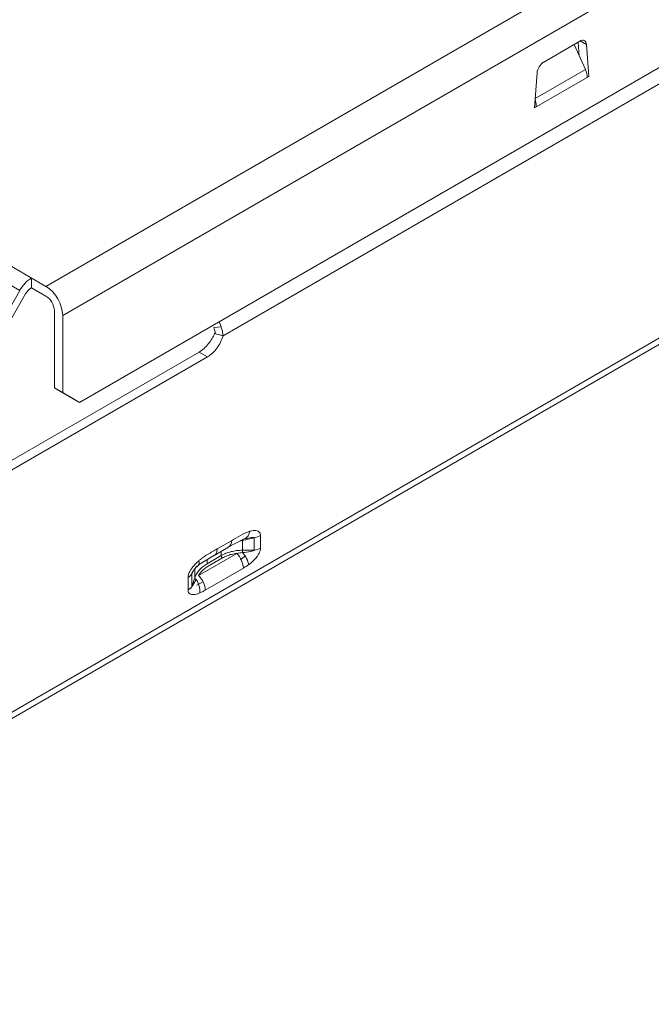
# Model space of a CAD drawing. Header units: millimetres. Extents: x -228 to 48, y -98 to 70.
# Tile 4 of 7: x -185 to -159, y -98 to -57. Entities that reach past the tile are written whole.
import ezdxf

# ---------------------------------------------------------------- set-up
doc = ezdxf.new("R2010")
doc.units = ezdxf.units.MM

msp = doc.modelspace()

# ---------------------------------------------------------------- linework, layer by layer
at = {"color": 7, "linetype": 'Continuous', "lineweight": 15}
for p, q in [((24.686, 52.853), (-184.335, -67.812)), ((25.393, 51.629), (-183.628, -69.037)), ((-206.505, -97.739), (48.053, 49.215)), ((-206.671, -98.105), (47.887, 48.849)), ((-176.859, -69.9), (27.599, 48.132)), ((24.686, 47.138), (-182.921, -72.711)), ((-184.335, -67.812), (-204.134, -56.382)), ((-185.446, -67.987), (-204.023, -57.263)), ((-161.796, -57.466), (-163.317, -58.344)), ((-163.598, -58.805), (-163.706, -60.283)), ((-163.706, -60.283), (-161.407, -58.956)), ((-184.946, -67.867), (-184.946, -67.459)), ((-185.446, -67.987), (-187.838, -72.128)), ((-185.196, -68.131), (-187.588, -72.273)), ((-184.335, -68.22), (-184.946, -67.867)), ((-183.981, -72.099), (-183.981, -68.832)), ((-183.628, -72.303), (-183.628, -69.037)), ((-177.213, -69.805), (-176.859, -69.9)), ((-196.259, -81.199), (-177.868, -70.582)), ((-177.514, -70.786), (-177.868, -70.582)), ((-195.906, -81.403), (-177.514, -70.786)), ((-183.628, -72.303), (-183.981, -72.099)), ((-183.274, -72.507), (-183.981, -72.099)), ((-182.921, -72.711), (-183.628, -72.303)), ((-182.921, -72.711), (-183.274, -72.507)), ((-176.636, -78.821), (-175.994, -78.48)), ((-175.911, -78.443), (-175.838, -78.444)), ((-177.235, -79.167), (-176.631, -78.818)), ((-176.507, -78.543), (-177.107, -78.89)), ((-176.034, -78.529), (-176.152, -78.564)), ((-176.034, -78.945), (-176.034, -78.529)), ((-177.892, -80.008), (-176.281, -79.078)), ((-177.891, -79.567), (-177.218, -79.157)), ((-177.613, -80.63), (-176.001, -79.7)), ((-178.18, -80.463), (-178.049, -80.108))]:
    msp.add_line(p, q, dxfattribs=at)
at = {"color": 144, "linetype": 'Continuous', "lineweight": 0}
for p, q in [((-162.033, -57.603), (-161.558, -58.66)), ((-161.813, -58.093), (-161.86, -57.503)), ((-161.514, -57.602), (-161.772, -57.453)), ((-161.407, -58.956), (-161.514, -57.602)), ((-176.941, -69.525), (-177.025, -69.308)), ((-176.941, -69.525), (-177.247, -69.553)), ((-175.548, -78.417), (-176.034, -78.529)), ((-175.633, -78.41), (-175.633, -78.437)), ((-175.548, -78.944), (-175.548, -78.417)), ((-175.279, -78.855), (-175.279, -78.328)), ((-176.931, -79.168), (-177.532, -79.515)), ((-177.485, -79.618), (-176.884, -79.272)), ((-175.548, -78.944), (-176.034, -78.945)), ((-178.335, -80.092), (-178.335, -80.619)), ((-178.18, -79.936), (-178.111, -79.808)), ((-178.18, -79.936), (-178.18, -80.463)), ((-178.189, -80.54), (-178.335, -80.587)), ((-177.706, -80.275), (-177.966, -80.426))]:
    msp.add_line(p, q, dxfattribs=at)
at = {"color": 8, "linetype": 'Continuous', "lineweight": 15}
for p, q in [((-163.677, -59.883), (-161.558, -58.66)), ((-177.532, -79.348), (-177.532, -79.515)), ((-176.931, -78.991), (-176.931, -79.168)), ((-178.049, -79.731), (-178.049, -80.108)), ((-178.041, -80.255), (-177.997, -80.177))]:
    msp.add_line(p, q, dxfattribs=at)
at = {"color": 7, "linetype": 'Continuous', "lineweight": 15, "flags": 128}
msp.add_lwpolyline([(-161.514, -57.602), (-161.524, -57.547), (-161.543, -57.502), (-161.57, -57.466), (-161.605, -57.442), (-161.647, -57.429), (-161.694, -57.429), (-161.744, -57.442), (-161.796, -57.466)], dxfattribs=at)
at = {"color": 7, "linetype": 'Continuous', "lineweight": 15}
for centre, radius, start, end in [((-162.98, -58.866), 0.622, 122.8009, 174.311), ((-184.183, -68.683), 1.443, 121.9547, 151.1444), ((-184.565, -68.479), 0.721, 121.9547, 151.1444), ((-185.163, -69.106), 1.537, 2.6055, 57.3945)]:
    msp.add_arc(centre, radius, start, end, dxfattribs=at)
at = {"color": 144, "linetype": 'Continuous', "lineweight": 0}
for centre, radius, start, end in [((-184.749, -68.867), 0.768, 2.6055, 57.3945), ((-178.506, -79.766), 0.368, 297.6449, 332.3489), ((-178.506, -80.293), 0.368, 297.6449, 332.3489)]:
    msp.add_arc(centre, radius, start, end, dxfattribs=at)
at = {"color": 8, "linetype": 'Continuous', "lineweight": 15}
msp.add_arc((-176.797, -78.577), 0.293, 304.6461, 6.666, dxfattribs=at)
at = {"color": 144, "linetype": 'Continuous', "lineweight": 0}
for points in [[(-161.478, -58.997), (-161.483, -58.893), (-161.51, -58.776), (-161.558, -58.66)], [(-177.213, -69.805), (-177.197, -69.793), (-177.186, -69.739), (-177.219, -69.625), (-177.247, -69.553)], [(-176.034, -78.529), (-176.037, -78.505), (-176.035, -78.486), (-176.03, -78.487)], [(-175.279, -78.328), (-175.355, -78.371), (-175.451, -78.402), (-175.548, -78.417)], [(-175.548, -78.944), (-175.451, -78.929), (-175.355, -78.898), (-175.279, -78.855)], [(-176.036, -79.045), (-176.041, -79.014), (-176.04, -78.972), (-176.034, -78.945)], [(-177.997, -80.177), (-178.027, -80.16), (-178.048, -80.133), (-178.049, -80.108)]]:
    msp.add_open_spline(points, degree=3, dxfattribs=at)
for points, knots in [([(-163.635, -60.242), (-163.635, -60.186), (-163.636, -60.083), (-163.666, -59.972), (-163.679, -59.922)], [0, 0, 0, 0, 0.5490847, 1, 1, 1, 1]), ([(-175.548, -78.417), (-175.542, -78.406), (-175.562, -78.403), (-175.627, -78.406), (-175.671, -78.413), (-175.813, -78.437), (-175.92, -78.461), (-176.03, -78.487)], [0, 0, 0, 0, 0.25, 0.25, 0.5, 0.5, 1, 1, 1, 1]), ([(-176.931, -79.168), (-176.931, -79.184), (-176.927, -79.203), (-176.909, -79.241), (-176.897, -79.259), (-176.884, -79.272)], [0, 0, 0, 0, 0.5, 0.5, 1, 1, 1, 1]), ([(-176.036, -79.045), (-176.075, -79.049), (-176.158, -79.058), (-176.238, -79.071), (-176.281, -79.078)], [0, 0, 0, 0, 0.473894, 1, 1, 1, 1]), ([(-176.001, -79.7), (-176.001, -79.6), (-176.029, -79.485), (-176.128, -79.264), (-176.199, -79.159), (-176.281, -79.078)], [0, 0, 0, 0, 0.5, 0.5, 1, 1, 1, 1]), ([(-176.133, -79.353), (-176.098, -79.327), (-176.031, -79.277), (-175.967, -79.218), (-175.936, -79.189)], [0, 0, 0, 0, 0.522515, 1, 1, 1, 1]), ([(-176.036, -79.045), (-175.922, -79.034), (-175.809, -79.021), (-175.662, -78.996), (-175.616, -78.987), (-175.551, -78.966), (-175.536, -78.954), (-175.548, -78.944)], [0, 0, 0, 0, 0.5, 0.5, 0.75, 0.75, 1, 1, 1, 1]), ([(-175.779, -79.557), (-175.788, -79.482), (-175.817, -79.391), (-175.908, -79.208), (-175.971, -79.118), (-176.036, -79.045)], [0, 0, 0, 0, 0.5, 0.5, 1, 1, 1, 1]), ([(-178.049, -80.108), (-178.037, -80.077), (-178.012, -80.016), (-177.965, -79.929), (-177.91, -79.847), (-177.848, -79.769), (-177.779, -79.697), (-177.703, -79.63), (-177.621, -79.569), (-177.561, -79.533), (-177.532, -79.515)], [0, 0, 0, 0, 0.128549, 0.255974, 0.382326, 0.507663, 0.63204, 0.755516, 0.878149, 1, 1, 1, 1]), ([(-177.485, -79.618), (-177.514, -79.636), (-177.57, -79.67), (-177.648, -79.728), (-177.719, -79.791), (-177.784, -79.859), (-177.842, -79.931), (-177.875, -79.982), (-177.892, -80.008)], [0, 0, 0, 0, 0.1674678, 0.3335766, 0.4991025, 0.6648298, 0.8315397, 1, 1, 1, 1]), ([(-175.779, -79.557), (-175.801, -79.573), (-175.847, -79.606), (-175.922, -79.653), (-175.974, -79.684), (-176.001, -79.7)], [0, 0, 0, 0, 0.296382, 0.629481, 1, 1, 1, 1]), ([(-178.133, -79.835), (-178.142, -79.851), (-178.157, -79.876), (-178.172, -79.908), (-178.178, -79.924), (-178.179, -79.928), (-178.18, -79.932), (-178.18, -79.934), (-178.18, -79.935), (-178.18, -79.936), (-178.18, -79.936)], [0, 0, 0, 0, 0.566561, 0.855396, 0.901578, 0.937828, 0.953397, 0.968295, 0.983525, 1, 1, 1, 1]), ([(-177.997, -80.177), (-177.941, -80.255), (-177.892, -80.353), (-177.835, -80.556), (-177.826, -80.658), (-177.835, -80.744)], [0, 0, 0, 0, 0.5, 0.5, 1, 1, 1, 1]), ([(-177.892, -80.008), (-177.811, -80.089), (-177.739, -80.194), (-177.64, -80.415), (-177.613, -80.53), (-177.613, -80.63)], [0, 0, 0, 0, 0.5, 0.5, 1, 1, 1, 1]), ([(-177.613, -80.63), (-177.652, -80.653), (-177.727, -80.695), (-177.801, -80.729), (-177.835, -80.744)], [0, 0, 0, 0, 0.536599, 1, 1, 1, 1])]:
    msp.add_open_spline(points, degree=3, knots=knots, dxfattribs=at)
at = {"color": 7, "linetype": 'Continuous', "lineweight": 15}
for points, knots in [([(-176.859, -69.9), (-176.859, -69.9), (-176.863, -69.835), (-176.881, -69.707), (-176.918, -69.584), (-176.941, -69.525)], [0, 0, 0, 0, 0.000006, 0.500006, 1.000006, 1.000006, 1.000006, 1.000006]), ([(-177.514, -70.786), (-177.444, -70.746), (-177.305, -70.641), (-177.114, -70.426), (-176.958, -70.171), (-176.886, -69.99), (-176.859, -69.9)], [-0.000002, -0.000002, -0.000002, -0.000002, 0.249998, 0.499998, 0.749998, 1, 1, 1, 1]), ([(-176.507, -78.543), (-176.381, -78.471), (-176.255, -78.397), (-175.998, -78.255), (-175.865, -78.186), (-175.732, -78.147)], [0, 0, 0, 0, 0.5, 0.5, 1, 1, 1, 1]), ([(-176.03, -78.487), (-175.96, -78.477), (-175.892, -78.441), (-175.786, -78.32), (-175.749, -78.236), (-175.732, -78.147)], [0, 0, 0, 0, 0.5, 0.5, 1, 1, 1, 1]), ([(-175.732, -78.147), (-175.703, -78.139), (-175.637, -78.122), (-175.527, -78.109), (-175.426, -78.118), (-175.353, -78.155), (-175.311, -78.2), (-175.283, -78.254), (-175.281, -78.304), (-175.279, -78.328)], [0, 0, 0, 0, 0.141903, 0.325538, 0.554178, 0.690217, 0.790654, 0.900481, 1, 1, 1, 1]), ([(-177.882, -79.388), (-177.853, -79.365), (-177.794, -79.317), (-177.673, -79.227), (-177.507, -79.121), (-177.308, -79.005), (-177.171, -78.927), (-177.107, -78.89)], [0, 0, 0, 0, 0.113987, 0.230694, 0.473068, 0.754628, 1, 1, 1, 1]), ([(-175.279, -78.855), (-175.28, -78.872), (-175.281, -78.909), (-175.294, -78.969), (-175.32, -79.039), (-175.363, -79.126), (-175.444, -79.248), (-175.557, -79.372), (-175.676, -79.479), (-175.748, -79.533), (-175.779, -79.557)], [0, 0, 0, 0, 0.0671405, 0.1376523, 0.2105174, 0.3102539, 0.4448015, 0.6742558, 0.8581347, 1, 1, 1, 1]), ([(-176.931, -79.168), (-176.9, -79.151), (-176.838, -79.117), (-176.738, -79.074), (-176.633, -79.036), (-176.522, -79.004), (-176.407, -78.979), (-176.286, -78.96), (-176.162, -78.948), (-176.077, -78.946), (-176.034, -78.945)], [0, 0, 0, 0, 0.121851, 0.244484, 0.36796, 0.492337, 0.617673, 0.744026, 0.87145, 1, 1, 1, 1]), ([(-176.281, -79.078), (-176.318, -79.083), (-176.392, -79.094), (-176.5, -79.117), (-176.603, -79.146), (-176.701, -79.182), (-176.796, -79.223), (-176.855, -79.255), (-176.884, -79.272)], [0, 0, 0, 0, 0.16846, 0.33517, 0.500897, 0.666423, 0.832532, 1, 1, 1, 1]), ([(-178.335, -80.092), (-178.334, -80.076), (-178.333, -80.042), (-178.321, -79.985), (-178.299, -79.918), (-178.261, -79.833), (-178.183, -79.705), (-178.074, -79.573), (-177.964, -79.461), (-177.904, -79.408), (-177.882, -79.388)], [0, 0, 0, 0, 0.064034, 0.134163, 0.209536, 0.310722, 0.445901, 0.706622, 0.889858, 1, 1, 1, 1]), ([(-178.136, -79.84), (-178.104, -79.797), (-178.032, -79.701), (-177.945, -79.624), (-177.897, -79.581)], [0, 0, 0, 0, 0.443973, 1, 1, 1, 1]), ([(-177.882, -79.388), (-177.865, -79.457), (-177.866, -79.52), (-177.909, -79.605), (-177.951, -79.626), (-178.003, -79.626)], [0, 0, 0, 0, 0.5, 0.5, 1, 1, 1, 1]), ([(-178.18, -80.463), (-178.18, -80.465), (-178.18, -80.468), (-178.181, -80.471), (-178.18, -80.474), (-178.18, -80.476), (-178.179, -80.477), (-178.177, -80.477), (-178.164, -80.469), (-178.117, -80.396), (-178.074, -80.316), (-178.041, -80.255)], [0, 0, 0, 0, 0.01069, 0.019476, 0.02709, 0.034615, 0.04317, 0.053543, 0.081311, 0.302864, 1, 1, 1, 1]), ([(-177.835, -80.744), (-177.857, -80.753), (-177.907, -80.773), (-177.99, -80.799), (-178.086, -80.818), (-178.18, -80.818), (-178.252, -80.793), (-178.3, -80.751), (-178.33, -80.696), (-178.333, -80.644), (-178.335, -80.619)], [0, 0, 0, 0, 0.101494, 0.227332, 0.378532, 0.55735, 0.692177, 0.792195, 0.89919, 1, 1, 1, 1])]:
    msp.add_open_spline(points, degree=3, knots=knots, dxfattribs=at)
msp.add_open_spline([(-177.868, -70.582), (-177.795, -70.538), (-177.657, -70.436), (-177.468, -70.232), (-177.311, -70.008), (-177.241, -69.872), (-177.213, -69.805)], degree=3, dxfattribs=at)
at = {"color": 8, "linetype": 'Continuous', "lineweight": 15}
msp.add_open_spline([(-177.107, -78.89), (-177.113, -78.944), (-177.125, -79.052), (-177.176, -79.14), (-177.219, -79.154), (-177.224, -79.156)], degree=3, knots=[0, 0, 0, 0, 0.474184, 0.948369, 1, 1, 1, 1], dxfattribs=at)

doc.saveas('drawing.dxf')
